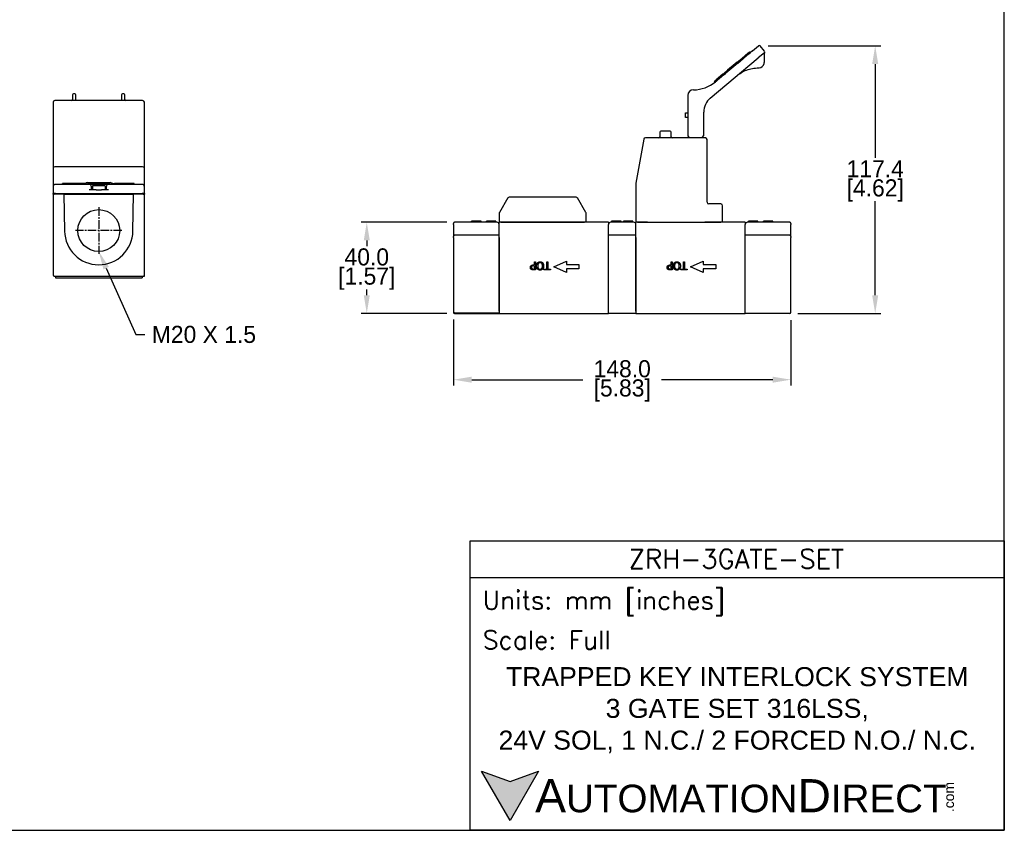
# Model space of a CAD drawing. Header units: inches. Extents: x 99 to 1311, y 112 to 1013.
# Tile 3 of 4: x 879 to 1311, y 302 to 658. Entities that reach past the tile are written whole.
import ezdxf
from ezdxf import colors
from ezdxf.entities.mleader import LeaderData, LeaderLine
from ezdxf.math import Vec2, Vec3

# ---------------------------------------------------------------- set-up
doc = ezdxf.new("R2010")
doc.units = ezdxf.units.IN
doc.header["$LTSCALE"] = 10
doc.header["$MEASUREMENT"] = 0
doc.linetypes.add('CENTER2', pattern=[1.125, 0.75, -0.125, 0.125, -0.125])
for name, color, linetype in [('CENTERLINE', 40, 'CENTER2'), ('DIMENSIONS', 140, 'Continuous'), ('TEXT', 140, 'Continuous')]:
    doc.layers.add(name, color=color, linetype=linetype)
doc.styles.add('\\M+2ABAC\\M+2A6A11', font='txt')
doc.styles.add('ROMANS', font='romans.shx')
doc.dimstyles.get("Standard").update_dxf_attribs({"dimtxt": 7.5, "dimasz": 8, "dimexe": 2.5, "dimexo": 3.5, "dimgap": 1, "dimtad": 0, "dimtih": 1, "dimtoh": 1, "dimdec": 1, "dimzin": 0, "dimdsep": 46, "dimtxsty": 'Standard', "dimcen": 0, "dimadec": 0, "dimazin": 0, "dimtfac": 1, "dimtdec": 1, "dimtofl": 0, "dimtmove": 0, "dimatfit": 3, "dimfxl": 0, "dimtolj": 1, "dimtzin": 0, "dimarcsym": 0})

# ---------------------------------------------------------------- blocks, each defined once
blk = doc.blocks.new('*D0')
at = {"layer": 'DEFPOINTS', "color": 0}
for p in [(1203.6, 646.32), (1216.62, 528.93), (1254.09, 528.93)]:
    blk.add_point(p, dxfattribs=at)
at = {"layer": 'DIMENSIONS', "color": 0, "lineweight": -2}
for p, q in [((1207.1, 646.32), (1256.59, 646.32)), ((1254.09, 638.32), (1254.09, 597.13)), ((1254.09, 536.93), (1254.09, 578.13)), ((1220.12, 528.93), (1256.59, 528.93))]:
    blk.add_line(p, q, dxfattribs=at)
at = {"layer": 'DIMENSIONS', "color": 0}
for points in [[(1252.76, 638.32), (1255.42, 638.32), (1254.09, 646.32)], [(1252.76, 536.93), (1255.42, 536.93), (1254.09, 528.93)]]:
    blk.add_solid(points, dxfattribs=at)
at = {"layer": 'DIMENSIONS', "color": 0, "char_height": 7.5, "attachment_point": 5}
for s, insert in [('\\A1;117.4', (1254.09, 592.38)), ('\\A1;[4.62]', (1254.09, 582.88))]:
    blk.add_mtext(s, dxfattribs=dict(at, insert=insert))
blk = doc.blocks.new('*D1')
at = {"layer": 'DEFPOINTS', "color": 0}
for p in [(1069.62, 568.93), (1031.07, 528.93), (1069.62, 528.93)]:
    blk.add_point(p, dxfattribs=at)
at = {"layer": 'DIMENSIONS', "color": 0, "lineweight": -2}
for p, q in [((1066.12, 568.93), (1028.57, 568.93)), ((1031.07, 560.93), (1031.07, 558.43)), ((1031.07, 536.93), (1031.07, 539.43)), ((1066.12, 528.93), (1028.57, 528.93))]:
    blk.add_line(p, q, dxfattribs=at)
at = {"layer": 'DIMENSIONS', "color": 0}
for points in [[(1029.74, 560.93), (1032.41, 560.93), (1031.07, 568.93)], [(1029.74, 536.93), (1032.41, 536.93), (1031.07, 528.93)]]:
    blk.add_solid(points, dxfattribs=at)
at = {"layer": 'DIMENSIONS', "color": 0, "char_height": 7.5, "attachment_point": 5}
for s, insert in [('\\A1;40.0', (1031.07, 553.68)), ('\\A1;[1.57]', (1031.07, 544.18))]:
    blk.add_mtext(s, dxfattribs=dict(at, insert=insert))
blk = doc.blocks.new('*D3')
at = {"layer": 'DEFPOINTS', "color": 0}
for p in [(1069.12, 529.73), (1217.12, 529.44), (1217.12, 499.87)]:
    blk.add_point(p, dxfattribs=at)
at = {"layer": 'DIMENSIONS', "color": 0, "lineweight": -2}
for p, q in [((1069.12, 526.23), (1069.12, 497.37)), ((1217.12, 525.94), (1217.12, 497.37)), ((1077.12, 499.87), (1125.87, 499.87)), ((1209.12, 499.87), (1160.37, 499.87))]:
    blk.add_line(p, q, dxfattribs=at)
at = {"layer": 'DIMENSIONS', "color": 0}
for points in [[(1077.12, 501.2), (1077.12, 498.54), (1069.12, 499.87)], [(1209.12, 501.2), (1209.12, 498.54), (1217.12, 499.87)]]:
    blk.add_solid(points, dxfattribs=at)
at = {"layer": 'DIMENSIONS', "color": 0, "char_height": 7.5, "attachment_point": 5}
for s, insert in [('\\A1;148.0', (1143.12, 504.62)), ('\\A1;[5.83]', (1143.12, 495.12))]:
    blk.add_mtext(s, dxfattribs=dict(at, insert=insert))

msp = doc.modelspace()

# ---------------------------------------------------------------- hatches: boundary and pattern name
at = {"layer": 'TEXT'}
msp.add_hatch(color=256, dxfattribs=at).paths.add_polyline_path([(1106.37, 328.09), (1093.9, 323.55), (1081.43, 328.09), (1093.9, 306.48)])

# ---------------------------------------------------------------- linework, layer by layer
for p, q in [((1200.21, 644.13), (1184.01, 630.53)), ((1198.36, 643.23), (1198.75, 643.55)), ((1199.18, 643.27), (1198.96, 643.54)), ((1200.21, 644.13), (1202.89, 646.38)), ((1205.53, 644.02), (1203.6, 646.32)), ((1181.72, 623.4), (1202.78, 641.07)), ((1193.56, 639.2), (1195.68, 640.98)), ((1193.82, 638.77), (1196.12, 640.7)), ((1198.36, 643.23), (1195.68, 640.98)), ((1196.12, 640.7), (1195.89, 640.97)), ((1198.69, 642.85), (1196.12, 640.7)), ((1198.69, 642.85), (1199.18, 643.27)), ((1205.47, 643.32), (1202.78, 641.07)), ((1205.47, 639.14), (1205.47, 643.13)), ((1189.28, 635.61), (1187.94, 634.49)), ((1189.65, 635.27), (1188.36, 634.19)), ((1193.56, 639.2), (1189.28, 635.61)), ((1189.65, 635.27), (1189.42, 635.53)), ((1193.82, 638.77), (1189.65, 635.27)), ((1183.76, 630.33), (1183.54, 630.6)), ((1183.56, 630.81), (1184.27, 631.41)), ((1183.94, 630.48), (1184.53, 630.98)), ((1187.23, 633.89), (1184.27, 631.41)), ((1187.43, 633.41), (1184.53, 630.98)), ((1187.43, 633.41), (1187.21, 633.68)), ((1187.23, 633.89), (1187.94, 634.49)), ((1187.43, 633.41), (1188.36, 634.19)), ((906.99, 622.31), (894.25, 622.31)), ((902, 624.86), (902, 622.76)), ((903.05, 625.31), (902.45, 625.31)), ((903.5, 622.76), (903.5, 624.86)), ((908, 622.31), (906.99, 622.31)), ((932.75, 622.31), (908, 622.31)), ((923.5, 624.86), (923.5, 622.76)), ((924.55, 625.31), (923.95, 625.31)), ((925, 622.76), (925, 624.86)), ((1171.87, 624.52), (1171.87, 607.24)), ((893.5, 621.56), (893.5, 594.06)), ((933.5, 594.06), (933.5, 621.56)), ((1170.87, 614.93), (1170.87, 616.93)), ((1170.87, 616.93), (1171.87, 616.93)), ((1171.87, 614.93), (1170.87, 614.93)), ((1178.87, 607.24), (1178.87, 617.27)), ((1152.53, 605.32), (1149.13, 586.01)), ((1179.62, 605.94), (1153.27, 605.94)), ((1159.64, 608.49), (1159.64, 606.39)), ((1164.19, 608.94), (1160.09, 608.94)), ((1164.64, 606.39), (1164.64, 608.49)), ((1171.87, 607.24), (1171.87, 607.16)), ((1171.93, 606.91), (1172.49, 605.94)), ((1178.24, 605.94), (1178.8, 606.91)), ((1178.87, 607.16), (1178.87, 607.24)), ((1180.37, 577.69), (1180.37, 605.19)), ((893.5, 594.06), (893.5, 592.56)), ((893.5, 592.56), (893.5, 585.31)), ((932.75, 593.31), (894.25, 593.31)), ((933.5, 592.56), (933.5, 594.06)), ((933.5, 585.31), (933.5, 592.56)), ((893.5, 585.3), (893.5, 585.31)), ((893.92, 585.31), (893.5, 585.31)), ((893.51, 585.3), (893.5, 585.3)), ((893.5, 584.5), (893.5, 581.5)), ((909.25, 585.5), (894.5, 585.5)), ((898.39, 586), (897.62, 586)), ((897.62, 585.5), (897.62, 586)), ((898.84, 586), (898.39, 586)), ((898.39, 585.5), (898.39, 586)), ((899.36, 586), (898.84, 586)), ((898.84, 585.5), (898.84, 586)), ((899.46, 586), (899.36, 586)), ((899.36, 585.5), (899.36, 586)), ((899.86, 586), (899.46, 586)), ((899.46, 585.5), (899.46, 586)), ((900.3, 586), (899.86, 586)), ((899.86, 585.5), (899.86, 586)), ((901.1, 586), (900.3, 586)), ((900.3, 585.5), (900.3, 586)), ((901.1, 585.5), (901.1, 586)), ((901.92, 586), (901.15, 586)), ((901.15, 585.5), (901.15, 586)), ((902.37, 586), (901.92, 586)), ((901.92, 585.5), (901.92, 586)), ((902.89, 586), (902.37, 586)), ((902.37, 585.5), (902.37, 586)), ((902.99, 586), (902.89, 586)), ((902.89, 585.5), (902.89, 586)), ((903.39, 586), (902.99, 586)), ((902.99, 585.5), (902.99, 586)), ((903.84, 586), (903.39, 586)), ((903.39, 585.5), (903.39, 586)), ((904.63, 586), (903.84, 586)), ((903.84, 585.5), (903.84, 586)), ((904.63, 585.5), (904.63, 586)), ((905.46, 586), (904.69, 586)), ((904.69, 585.5), (904.69, 586)), ((905.91, 586), (905.46, 586)), ((905.46, 585.5), (905.46, 586)), ((906.42, 586), (905.91, 586)), ((905.91, 585.5), (905.91, 586)), ((906.52, 586), (906.42, 586)), ((906.42, 585.5), (906.42, 586)), ((906.92, 586), (906.52, 586)), ((906.52, 585.5), (906.52, 586)), ((907.37, 586), (906.92, 586)), ((906.92, 585.5), (906.92, 586)), ((908.16, 586), (907.37, 586)), ((907.37, 585.5), (907.37, 586)), ((908.16, 585.5), (908.16, 586)), ((908.5, 586.4), (918.5, 586.4)), ((909.14, 586), (908.65, 586)), ((908.65, 585.5), (908.65, 586)), ((909.14, 585.5), (909.14, 586)), ((917.75, 585.5), (909.25, 585.5)), ((912.36, 583.1), (909.25, 583.1)), ((909.73, 585.5), (909.73, 586)), ((910.25, 583.1), (910.25, 584.5)), ((910.75, 584.8), (910.75, 583.1)), ((911.05, 585.1), (915.95, 585.1)), ((911.93, 586), (911.53, 586)), ((911.53, 585.5), (911.53, 586)), ((911.93, 585.5), (911.93, 586)), ((912.36, 583.1), (914.65, 583.1)), ((912.44, 585.5), (912.44, 586)), ((917.75, 583.1), (914.65, 583.1)), ((914.82, 585.5), (914.82, 586)), ((915.74, 586), (915.31, 586)), ((915.31, 585.5), (915.31, 586)), ((915.74, 585.5), (915.74, 586)), ((916.25, 585.5), (916.25, 586)), ((916.25, 584.8), (916.25, 583.1)), ((916.75, 584.5), (916.75, 583.1)), ((932.5, 585.5), (917.75, 585.5)), ((918.45, 586), (918.05, 586)), ((918.05, 585.5), (918.05, 586)), ((918.45, 585.5), (918.45, 586)), ((919.73, 586), (919.25, 586)), ((919.25, 585.5), (919.25, 586)), ((919.73, 585.5), (919.73, 586)), ((920.35, 585.5), (920.35, 586)), ((922.56, 585.5), (922.56, 586)), ((922.77, 585.5), (922.77, 586)), ((925.14, 585.5), (925.14, 586)), ((926.08, 586), (925.65, 586)), ((925.65, 585.5), (925.65, 586)), ((926.08, 585.5), (926.08, 586)), ((927.59, 586), (927.16, 586)), ((927.16, 585.5), (927.16, 586)), ((927.59, 585.5), (927.59, 586)), ((929.09, 586), (928.66, 586)), ((928.66, 585.5), (928.66, 586)), ((929.09, 585.5), (929.09, 586)), ((933.5, 585.31), (933.09, 585.31)), ((933.5, 585.3), (933.5, 585.31)), ((933.5, 585.3), (933.5, 585.3)), ((933.5, 581.5), (933.5, 584.5)), ((1149.12, 585.88), (1149.12, 568.94)), ((893.5, 581.3), (893.5, 581.5)), ((894.5, 581.5), (893.5, 581.5)), ((893.5, 581.3), (894, 581.3)), ((893.5, 581.3), (893.5, 545.8)), ((894, 581.5), (894, 581.3)), ((898.22, 581.3), (894, 581.3)), ((894.5, 581.5), (932.5, 581.5)), ((898.22, 581.3), (898.72, 581.3)), ((898.22, 581.3), (898.51, 565.04)), ((898.72, 581.3), (928.29, 581.3)), ((928.29, 581.3), (928.79, 581.3)), ((928.5, 565.04), (928.79, 581.3)), ((933, 581.3), (928.79, 581.3)), ((933.5, 581.5), (932.5, 581.5)), ((933, 581.3), (933, 581.5)), ((933, 581.3), (933.5, 581.3)), ((933.5, 581.5), (933.5, 581.3)), ((933.5, 545.8), (933.5, 581.3)), ((1092.9, 579.57), (1089.22, 573.19)), ((1122.88, 579.94), (1093.55, 579.94)), ((1127.21, 573.19), (1123.53, 579.57)), ((1186.37, 576.94), (1181.12, 576.94)), ((1187.12, 568.94), (1187.12, 576.19)), ((1089.11, 572.81), (1089.11, 568.94)), ((1127.31, 568.94), (1127.31, 572.81)), ((1069.12, 567.93), (1069.12, 568.43)), ((1069.12, 567.93), (1069.12, 562.73)), ((1077.26, 568.93), (1069.62, 568.93)), ((1077.03, 568.93), (1077.03, 569.43)), ((1077.12, 568.93), (1077.12, 569.43)), ((1081.42, 568.93), (1077.26, 568.93)), ((1077.44, 568.93), (1077.44, 569.43)), ((1081.12, 568.93), (1081.12, 569.43)), ((1081.2, 568.93), (1081.2, 569.43)), ((1083.12, 568.93), (1081.42, 568.93)), ((1087.27, 568.93), (1083.12, 568.93)), ((1083.62, 568.93), (1083.62, 569.43)), ((1083.69, 568.93), (1083.69, 569.43)), ((1087.69, 569.43), (1083.69, 569.43)), ((1088.12, 568.93), (1087.27, 568.93)), ((1087.69, 568.93), (1087.69, 569.43)), ((1087.75, 568.93), (1087.75, 569.43)), ((1089.86, 568.94), (1089.11, 568.94)), ((1089.12, 529.93), (1089.12, 568.93)), ((1089.86, 568.94), (1126.56, 568.94)), ((1099.56, 568.93), (1099.56, 568.94)), ((1119.86, 568.93), (1119.86, 568.94)), ((1127.31, 568.94), (1126.56, 568.94)), ((1137.12, 568.93), (1134.52, 568.93)), ((1137.12, 568.93), (1137.12, 567.93)), ((1137.12, 529.93), (1137.12, 567.93)), ((1138.96, 568.93), (1138.12, 568.93)), ((1138.48, 568.93), (1138.48, 569.43)), ((1138.54, 568.93), (1138.54, 569.43)), ((1147.27, 568.93), (1138.96, 568.93)), ((1142.2, 568.93), (1142.2, 569.43)), ((1142.54, 568.93), (1142.54, 569.43)), ((1142.62, 568.93), (1142.62, 569.43)), ((1143.62, 568.93), (1143.62, 569.43)), ((1143.69, 568.93), (1143.69, 569.43)), ((1147.69, 569.43), (1143.69, 569.43)), ((1148.12, 568.93), (1147.27, 568.93)), ((1147.69, 568.93), (1147.69, 569.43)), ((1147.75, 568.93), (1147.75, 569.43)), ((1149.87, 568.94), (1149.12, 568.94)), ((1149.12, 529.93), (1149.12, 568.93)), ((1149.87, 568.94), (1154.27, 568.94)), ((1150.62, 568.93), (1150.62, 568.94)), ((1153.27, 568.93), (1153.27, 568.94)), ((1154.27, 568.93), (1154.24, 568.93)), ((1154.27, 568.93), (1179.37, 568.93)), ((1179.37, 568.94), (1186.37, 568.94)), ((1179.5, 568.93), (1179.37, 568.93)), ((1180.37, 568.93), (1180.37, 568.94)), ((1187.12, 568.94), (1186.37, 568.94)), ((1197.12, 568.93), (1194.52, 568.93)), ((1197.12, 568.93), (1197.12, 567.93)), ((1197.12, 529.93), (1197.12, 567.93)), ((1198.96, 568.93), (1198.12, 568.93)), ((1198.48, 568.93), (1198.48, 569.43)), ((1198.54, 568.93), (1198.54, 569.43)), ((1203.12, 568.93), (1198.96, 568.93)), ((1202.2, 568.93), (1202.2, 569.43)), ((1202.54, 568.93), (1202.54, 569.43)), ((1202.62, 568.93), (1202.62, 569.43)), ((1204.82, 568.93), (1203.12, 568.93)), ((1208.97, 568.93), (1204.82, 568.93)), ((1205.03, 568.93), (1205.03, 569.43)), ((1209.12, 569.43), (1205.12, 569.43)), ((1205.12, 568.93), (1205.12, 569.43)), ((1216.62, 568.93), (1208.97, 568.93)), ((1209.12, 568.93), (1209.12, 569.43)), ((1209.2, 568.93), (1209.2, 569.43)), ((1217.12, 568.43), (1217.12, 567.93)), ((1217.12, 562.73), (1217.12, 567.93)), ((1069.12, 562.23), (1069.12, 562.73)), ((1069.12, 562.23), (1069.12, 529.73)), ((1089.12, 563.23), (1069.62, 563.23)), ((1089.12, 562.23), (1089.12, 529.23)), ((1149.12, 563.23), (1137.12, 563.23)), ((1137.12, 528.93), (1137.12, 562.23)), ((1149.12, 562.23), (1149.12, 528.93)), ((1216.62, 563.23), (1197.12, 563.23)), ((1197.12, 528.93), (1197.12, 562.23)), ((1217.12, 562.73), (1217.12, 562.23)), ((1217.12, 529.44), (1217.12, 562.23)), ((1113.12, 549.43), (1118.62, 551.93)), ((1118.62, 546.93), (1113.12, 549.43)), ((1118.62, 551.93), (1118.62, 550.43)), ((1118.62, 550.43), (1124.12, 550.43)), ((1124.12, 550.43), (1124.12, 548.43)), ((1173.12, 549.43), (1178.62, 551.93)), ((1178.62, 546.93), (1173.12, 549.43)), ((1178.62, 551.93), (1178.62, 550.43)), ((1178.62, 550.43), (1184.12, 550.43)), ((1184.12, 550.43), (1184.12, 548.43)), ((893.5, 545.8), (893.5, 545.6)), ((893.5, 545.6), (893.55, 545.6)), ((894, 545.3), (933, 545.3)), ((894.5, 545.3), (894.5, 544.5)), ((894.5, 544.5), (932.5, 544.5)), ((932.5, 545.3), (932.5, 544.5)), ((933.06, 545.3), (933.5, 545.3)), ((933.5, 545.3), (933.5, 545.8)), ((1118.62, 548.43), (1118.62, 546.93)), ((1124.12, 548.43), (1118.62, 548.43)), ((1178.62, 548.43), (1178.62, 546.93)), ((1184.12, 548.43), (1178.62, 548.43)), ((1069.12, 529.73), (1069.12, 529.7)), ((1069.12, 529.7), (1069.12, 529.69)), ((1069.12, 529.69), (1069.12, 529.48)), ((1069.12, 529.48), (1069.12, 529.46)), ((1069.12, 529.46), (1069.12, 529.44)), ((1069.62, 529.23), (1089.12, 529.23)), ((1069.62, 528.93), (1089.12, 528.93)), ((1089.12, 528.93), (1089.12, 529.23)), ((1089.12, 529.23), (1089.12, 529.23)), ((1089.12, 528.93), (1137.12, 528.93)), ((1149.12, 528.93), (1137.12, 528.93)), ((1149.12, 528.93), (1197.12, 528.93)), ((1216.62, 528.93), (1197.12, 528.93))]:
    msp.add_line(p, q)
msp.add_circle((913.5, 565.3), 9.19)
for centre, radius, start, end in [((1198.84, 643.44), 0.15, 40, 130), ((1203.22, 646), 0.5, 40, 130), ((1205.14, 643.7), 0.5, 310, 40), ((1195.78, 640.87), 0.15, 40, 130), ((1205.97, 643.13), 0.5, 145.2246, 180), ((1202.97, 639.14), 2.5, 274.2482, 345.7518), ((1183.66, 630.7), 0.15, 130, 220), ((1187.32, 633.77), 0.15, 130, 220), ((1174.37, 624.52), 2.5, 90, 180), ((1174.37, 642.02), 15, 270, 310), ((894.25, 621.56), 0.75, 90, 180), ((901.55, 622.76), 0.45, 270, 0), ((902.45, 624.86), 0.45, 90, 180), ((903.05, 624.86), 0.45, 0, 90), ((923.95, 624.86), 0.45, 90, 180), ((924.55, 624.86), 0.45, 0, 90), ((925.45, 622.76), 0.45, 180, 270), ((932.75, 621.56), 0.75, 0, 90), ((1186.87, 617.27), 8, 130, 180), ((1153.27, 605.19), 0.75, 90, 170), ((1159.19, 606.39), 0.45, 270, 0), ((1160.09, 608.49), 0.45, 90, 180), ((1164.19, 608.49), 0.45, 0, 90), ((1165.09, 606.39), 0.45, 180, 270), ((1172.37, 607.16), 0.5, 180, 210), ((1178.37, 607.16), 0.5, 330, 0), ((1179.62, 605.19), 0.75, 0, 90), ((894.25, 592.56), 0.75, 90, 180), ((932.75, 592.56), 0.75, 0, 90), ((894.5, 584.5), 1, 90, 180), ((908.5, 585.4), 1, 90, 143.1301), ((909.25, 584.5), 1, 0, 90), ((911.05, 584.8), 0.3, 90, 180), ((915.95, 584.8), 0.3, 0, 90), ((917.75, 584.5), 1, 90, 180), ((918.5, 585.4), 1, 36.8699, 90), ((932.5, 584.5), 1, 0, 90), ((1149.87, 585.88), 0.75, 170, 180), ((1093.55, 579.19), 0.75, 90, 150), ((1122.88, 579.19), 0.75, 30, 90), ((1181.12, 577.69), 0.75, 180, 270), ((1186.37, 576.19), 0.75, 0, 90), ((1089.86, 572.81), 0.75, 150, 180), ((1126.56, 572.81), 0.75, 0, 30), ((1069.62, 568.43), 0.5, 90, 180), ((1088.12, 567.93), 1, 0, 90), ((1138.12, 567.93), 1, 90, 180), ((1148.12, 567.93), 1, 0, 90), ((1198.12, 567.93), 1, 90, 180), ((1216.62, 568.43), 0.5, 0, 90), ((913.5, 565.3), 15, 181, 359), ((1069.62, 562.73), 0.5, 90, 180), ((1216.62, 562.73), 0.5, 0, 90), ((894, 545.8), 0.5, 180, 270), ((933, 545.8), 0.5, 270, 0)]:
    msp.add_arc(centre, radius, start, end)
for centre, major_axis, ratio, start_param, end_param in [((1189.38, 635.5), (0.096, -0.115), 0.366025, 1.570796, 3.141593), ((1069.62, 529.73), (-0.5, 0), 0.992528, 0, 1.570796), ((1069.62, 529.44), (0, 0.504), 0.992528, 1.570796, 3.141593), ((1216.62, 529.44), (0, 0.504), 0.992528, 3.141593, 4.712389)]:
    msp.add_ellipse(centre, major_axis=major_axis, ratio=ratio, start_param=start_param, end_param=end_param)
for points, degree, knots in [([(1193.33, 633.14), (1193.97, 633.67), (1194.65, 634.15), (1196.11, 635.01), (1196.88, 635.38), (1197.69, 635.68), (1198.49, 635.98), (1199.33, 636.22), (1201.09, 636.55), (1202.03, 636.64), (1202.97, 636.64)], 3, [0, 0, 0, 0, 0.313575, 0.313575, 0.629043, 0.629043, 0.629043, 0.937891, 0.937891, 1.256443, 1.256443, 1.256443, 1.256443]), ([(1205.39, 638.52), (1205.43, 638.68), (1205.45, 638.85), (1205.46, 639.05), (1205.47, 639.1), (1205.47, 639.14)], 3, [0, 0, 0, 0, 0.00984526, 0.00984526, 0.01234465, 0.01234465, 0.01234465, 0.01234465]), ([(903.5, 622.31), (903.5, 622.35), (903.5, 622.38), (903.5, 622.48), (903.5, 622.53), (903.5, 622.65), (903.5, 622.71), (903.5, 622.76)], 3, [-0.3284938, -0.3284938, -0.3284938, -0.3284938, -0.25, -0.25, -0.125, -0.125, 0, 0, 0, 0]), ([(923.5, 622.76), (923.5, 622.71), (923.5, 622.65), (923.5, 622.53), (923.5, 622.48), (923.5, 622.38), (923.5, 622.35), (923.5, 622.31)], 3, [-1, -1, -1, -1, -0.875, -0.875, -0.75, -0.75, -0.6715062, -0.6715062, -0.6715062, -0.6715062]), ([(893.5, 585.3), (893.5, 585.3), (893.5, 585.3), (893.5, 585.3), (893.5, 585.3), (893.5, 585.3), (893.5, 585.3), (893.5, 585.29), (893.5, 585.29), (893.5, 585.29), (893.5, 585.29), (893.5, 585.29), (893.5, 585.29), (893.5, 585.29), (893.5, 585.3), (893.5, 585.27), (893.5, 585.22), (893.5, 585), (893.5, 584.77), (893.5, 584.56), (893.5, 584.53), (893.5, 584.5)], 3, [-4.7, -4.7, -4.7, -4.7, -4.089937, -4.089937, -3.479875, -3.479875, -2.869812, -2.869812, -2.25975, -2.25975, -1.649687, -1.649687, -1.039625, -1.039625, -0.887109, -0.887109, -0.734594, -0.734594, -0.429563, -0.429563, -0.378687, -0.378687, -0.378687, -0.378687]), ([(893.9, 585.3), (893.81, 585.3), (893.73, 585.3), (893.59, 585.3), (893.53, 585.3), (893.5, 585.3), (893.51, 585.3), (893.51, 585.3), (893.51, 585.3), (893.51, 585.3)], 3, [0.592545, 0.592545, 0.592545, 0.592545, 0.734594, 0.734594, 0.887109, 0.887109, 1.039625, 1.039625, 1.638385, 1.638385, 1.638385, 1.638385]), ([(920.35, 585.8), (920.17, 585.8), (919.83, 585.8), (919.73, 585.8)], 2, [3.087946, 3.087946, 3.087946, 4, 4.303822, 4.303822, 4.303822]), ([(933.5, 585.3), (933.49, 585.3), (933.49, 585.3), (933.49, 585.3), (933.5, 585.3), (933.48, 585.3), (933.43, 585.3), (933.29, 585.3), (933.2, 585.3), (933.1, 585.3)], 3, [2.761605, 2.761605, 2.761605, 2.761605, 3.360375, 3.360375, 3.512891, 3.512891, 3.665406, 3.665406, 3.811864, 3.811864, 3.811864, 3.811864]), ([(933.5, 584.5), (933.5, 584.53), (933.5, 584.56), (933.5, 584.78), (933.5, 585.01), (933.5, 585.23), (933.5, 585.28), (933.5, 585.3), (933.5, 585.29), (933.5, 585.29), (933.5, 585.29), (933.5, 585.29), (933.5, 585.29), (933.5, 585.29), (933.5, 585.29), (933.5, 585.3), (933.5, 585.3), (933.5, 585.3), (933.5, 585.3), (933.5, 585.3), (933.5, 585.3), (933.5, 585.3)], 3, [-4.023542, -4.023542, -4.023542, -4.023542, -3.970437, -3.970437, -3.665406, -3.665406, -3.512891, -3.512891, -3.360375, -3.360375, -2.750312, -2.750312, -2.14025, -2.14025, -1.530187, -1.530187, -0.920125, -0.920125, -0.310062, -0.310062, 0.3, 0.3, 0.3, 0.3]), ([(1134.52, 568.93), (1133.62, 568.93), (1132.72, 568.93), (1130.8, 568.93), (1129.79, 568.93), (1128.26, 568.93), (1127.75, 568.93), (1126.74, 568.93), (1126.23, 568.93), (1123.69, 568.93), (1121.65, 568.93), (1117.58, 568.93), (1115.55, 568.93), (1111.48, 568.93), (1109.45, 568.93), (1105.38, 568.93), (1103.35, 568.93), (1099.28, 568.93), (1097.25, 568.93), (1093.18, 568.93), (1091.15, 568.93), (1089.12, 568.93)], 3, [0.16, 0.16, 0.16, 0.16, 0.429563, 0.429563, 0.734594, 0.734594, 0.887109, 0.887109, 1.039625, 1.039625, 1.649687, 1.649687, 2.25975, 2.25975, 2.869812, 2.869812, 3.479875, 3.479875, 4.089937, 4.089937, 4.7, 4.7, 4.7, 4.7]), ([(1194.52, 568.93), (1193.62, 568.93), (1192.72, 568.93), (1190.8, 568.93), (1189.79, 568.93), (1188.26, 568.93), (1187.75, 568.93), (1186.74, 568.93), (1186.23, 568.93), (1183.69, 568.93), (1181.65, 568.93), (1179.58, 568.93), (1179.54, 568.93), (1179.5, 568.93)], 3, [0.16, 0.16, 0.16, 0.16, 0.429563, 0.429563, 0.734594, 0.734594, 0.887109, 0.887109, 1.039625, 1.039625, 1.649687, 1.649687, 1.661621, 1.661621, 1.661621, 1.661621])]:
    msp.add_open_spline(points, degree=degree, knots=knots)
for points, degree in [([(1202.97, 636.64), (1203.03, 636.64), (1203.09, 636.64), (1203.15, 636.65)], 3), ([(910.82, 586), (910.52, 586), (910.01, 586), (909.84, 586), (909.73, 586)], 4), ([(911.53, 586), (911.29, 586), (910.82, 586)], 2), ([(913.63, 586), (913.1, 586), (912.71, 586), (912.44, 586)], 3), ([(914.82, 586), (914.7, 586), (914.52, 586), (913.96, 586), (913.63, 586)], 4), ([(917.34, 586), (917.04, 586), (916.53, 586), (916.37, 586), (916.25, 586)], 4), ([(918.05, 586), (917.81, 586), (917.34, 586)], 2), ([(921.51, 586), (920.99, 586), (920.61, 586), (920.35, 586)], 3), ([(922.56, 586), (922.49, 586), (921.92, 586), (921.51, 586)], 3), ([(923.96, 586), (923.43, 586), (923.03, 586), (922.77, 586)], 3), ([(925.14, 586), (925.03, 586), (924.85, 586), (924.29, 586), (923.96, 586)], 4), ([(925.39, 586), (925.26, 586), (925.14, 586)], 2), ([(925.65, 586), (925.52, 586), (925.39, 586)], 2), ([(926.71, 586), (926.52, 586), (926.22, 586), (926.13, 586), (926.08, 586)], 4), ([(927.16, 586), (927.07, 586), (926.95, 586), (926.71, 586)], 3), ([(928.21, 586), (927.94, 586), (927.73, 586), (927.59, 586)], 3), ([(928.66, 586), (928.62, 586), (928.57, 586), (928.35, 586), (928.21, 586)], 4), ([(1077.12, 569.43), (1077.06, 569.43), (1077.03, 569.43)], 2), ([(1077.44, 569.43), (1077.24, 569.43), (1077.17, 569.43), (1077.12, 569.43)], 2), ([(1079.11, 569.43), (1078.56, 569.43), (1077.68, 569.43), (1077.44, 569.43)], 2), ([(1080.8, 569.43), (1080.54, 569.43), (1079.7, 569.43), (1079.11, 569.43)], 2), ([(1081.12, 569.43), (1081.05, 569.43), (1080.95, 569.43), (1080.8, 569.43)], 2), ([(1081.2, 569.43), (1081.17, 569.43), (1081.12, 569.43)], 2), ([(1083.69, 569.43), (1083.64, 569.43), (1083.62, 569.43)], 2), ([(1087.75, 569.43), (1087.73, 569.43), (1087.69, 569.43)], 2), ([(1138.54, 569.43), (1138.5, 569.43), (1138.48, 569.43)], 2), ([(1140.57, 569.43), (1140.11, 569.43), (1139.41, 569.43), (1138.95, 569.43), (1138.68, 569.43), (1138.6, 569.43), (1138.54, 569.43)], 2), ([(1142.2, 569.43), (1141.94, 569.43), (1141.1, 569.43), (1140.57, 569.43)], 2), ([(1142.49, 569.43), (1142.41, 569.43), (1142.2, 569.43)], 2), ([(1142.54, 569.43), (1142.52, 569.43), (1142.49, 569.43)], 2), ([(1142.62, 569.43), (1142.59, 569.43), (1142.54, 569.43)], 2), ([(1143.69, 569.43), (1143.64, 569.43), (1143.62, 569.43)], 2), ([(1147.75, 569.43), (1147.73, 569.43), (1147.69, 569.43)], 2), ([(1154.24, 568.93), (1152.53, 568.93), (1150.82, 568.93), (1149.12, 568.93)], 3), ([(1198.54, 569.43), (1198.5, 569.43), (1198.48, 569.43)], 2), ([(1200.57, 569.43), (1200.11, 569.43), (1199.41, 569.43), (1198.95, 569.43), (1198.68, 569.43), (1198.6, 569.43), (1198.54, 569.43)], 2), ([(1202.2, 569.43), (1201.94, 569.43), (1201.1, 569.43), (1200.57, 569.43)], 2), ([(1202.49, 569.43), (1202.41, 569.43), (1202.2, 569.43)], 2), ([(1202.54, 569.43), (1202.52, 569.43), (1202.49, 569.43)], 2), ([(1202.62, 569.43), (1202.59, 569.43), (1202.54, 569.43)], 2), ([(1205.12, 569.43), (1205.06, 569.43), (1205.03, 569.43)], 2), ([(1209.2, 569.43), (1209.17, 569.43), (1209.12, 569.43)], 2)]:
    msp.add_open_spline(points, degree=degree)
at = {"layer": 'CENTERLINE', "ltscale": 0.5}
for p, q in [((913.5, 575.49), (913.5, 555.11)), ((923.69, 565.3), (903.32, 565.3))]:
    msp.add_line(p, q, dxfattribs=at)
at = {"layer": 'DEFPOINTS'}
msp.add_lwpolyline([(294.72, 302.19), (1310.72, 302.19), (1310.72, 1013.39), (294.72, 1013.39)], close=True, dxfattribs=at)
at = {"layer": 'TEXT'}
for p, q in [((1104.18, 550.2), (1104.58, 550.2)), ((1104.58, 549.81), (1104.26, 549.81)), ((1104.58, 551.51), (1105.04, 551.51)), ((1104.58, 550.2), (1104.58, 551.51)), ((1104.58, 548.41), (1104.58, 549.81)), ((1105.04, 551.51), (1105.04, 548.01)), ((1109.98, 551.51), (1110.44, 551.51)), ((1109.98, 548.42), (1109.98, 551.51)), ((1110.44, 551.51), (1110.44, 548.42)), ((1164.18, 550.2), (1164.58, 550.2)), ((1164.58, 549.81), (1164.26, 549.81)), ((1164.58, 551.51), (1165.04, 551.51)), ((1164.58, 550.2), (1164.58, 551.51)), ((1164.58, 548.41), (1164.58, 549.81)), ((1165.04, 551.51), (1165.04, 548.01)), ((1169.98, 551.51), (1170.44, 551.51)), ((1169.98, 548.42), (1169.98, 551.51)), ((1170.44, 551.51), (1170.44, 548.42)), ((1105.04, 548.01), (1104.16, 548.01)), ((1104.19, 548.41), (1104.58, 548.41)), ((1108.8, 548.42), (1109.98, 548.42)), ((1108.8, 548.01), (1108.8, 548.42)), ((1111.62, 548.01), (1108.8, 548.01)), ((1110.44, 548.42), (1111.62, 548.42)), ((1111.62, 548.42), (1111.62, 548.01)), ((1165.04, 548.01), (1164.16, 548.01)), ((1164.19, 548.41), (1164.58, 548.41)), ((1168.8, 548.42), (1169.98, 548.42)), ((1168.8, 548.01), (1168.8, 548.42)), ((1171.62, 548.01), (1168.8, 548.01)), ((1170.44, 548.42), (1171.62, 548.42)), ((1171.62, 548.42), (1171.62, 548.01)), ((1076.42, 413.07), (1310.72, 413.07))]:
    msp.add_line(p, q, dxfattribs=at)
for points in [[(1076.42, 302.19), (1076.42, 429.22), (1310.72, 429.22), (1310.72, 302.19)], [(1106.37, 328.09), (1093.9, 306.48), (1081.43, 328.09), (1093.9, 323.55)]]:
    msp.add_lwpolyline(points, close=True, dxfattribs=at)
for points in [[(1102.83, 549.06), (1102.83, 549.29), (1102.99, 549.7), (1103.14, 549.84)], [(1103.25, 548.23), (1103.05, 548.36), (1102.83, 548.77), (1102.83, 549.06)], [(1103.14, 549.84), (1103.32, 550.02), (1103.81, 550.2), (1104.18, 550.2)], [(1103.51, 549.6), (1103.41, 549.49), (1103.32, 549.24), (1103.32, 549.08)], [(1103.32, 549.08), (1103.32, 548.9), (1103.44, 548.63), (1103.57, 548.54)], [(1104.26, 549.81), (1103.98, 549.81), (1103.63, 549.72), (1103.51, 549.6)], [(1103.57, 548.54), (1103.68, 548.47), (1103.97, 548.41), (1104.19, 548.41)], [(1105.55, 549.76), (1105.55, 550.18), (1105.77, 550.87), (1105.97, 551.1)], [(1105.97, 548.41), (1105.78, 548.64), (1105.55, 549.32), (1105.55, 549.76)], [(1105.97, 551.1), (1106.19, 551.35), (1106.76, 551.58), (1107.1, 551.58)], [(1107.1, 551.18), (1106.61, 551.18), (1106.04, 550.45), (1106.04, 549.76)], [(1106.04, 549.76), (1106.04, 549.41), (1106.19, 548.88), (1106.33, 548.7)], [(1106.33, 548.7), (1106.46, 548.52), (1106.86, 548.34), (1107.1, 548.34)], [(1107.1, 551.58), (1107.46, 551.58), (1108.02, 551.34), (1108.23, 551.1)], [(1108.16, 549.76), (1108.16, 550.45), (1107.58, 551.18), (1107.1, 551.18)], [(1107.1, 548.34), (1107.35, 548.34), (1107.73, 548.51), (1107.88, 548.7)], [(1107.88, 548.7), (1108.02, 548.88), (1108.16, 549.42), (1108.16, 549.76)], [(1108.23, 551.1), (1108.43, 550.87), (1108.65, 550.19), (1108.65, 549.76)], [(1108.65, 549.76), (1108.65, 549.32), (1108.43, 548.65), (1108.23, 548.41)], [(1162.83, 549.06), (1162.83, 549.29), (1162.99, 549.7), (1163.14, 549.84)], [(1163.25, 548.23), (1163.05, 548.36), (1162.83, 548.77), (1162.83, 549.06)], [(1163.14, 549.84), (1163.32, 550.02), (1163.81, 550.2), (1164.18, 550.2)], [(1163.51, 549.6), (1163.41, 549.49), (1163.32, 549.24), (1163.32, 549.08)], [(1163.32, 549.08), (1163.32, 548.9), (1163.44, 548.63), (1163.57, 548.54)], [(1164.26, 549.81), (1163.98, 549.81), (1163.63, 549.72), (1163.51, 549.6)], [(1163.57, 548.54), (1163.68, 548.47), (1163.97, 548.41), (1164.19, 548.41)], [(1165.55, 549.76), (1165.55, 550.18), (1165.77, 550.87), (1165.97, 551.1)], [(1165.97, 548.41), (1165.78, 548.64), (1165.55, 549.32), (1165.55, 549.76)], [(1165.97, 551.1), (1166.19, 551.35), (1166.76, 551.58), (1167.1, 551.58)], [(1167.1, 551.18), (1166.61, 551.18), (1166.04, 550.45), (1166.04, 549.76)], [(1166.04, 549.76), (1166.04, 549.41), (1166.19, 548.88), (1166.33, 548.7)], [(1166.33, 548.7), (1166.46, 548.52), (1166.86, 548.34), (1167.1, 548.34)], [(1167.1, 551.58), (1167.46, 551.58), (1168.02, 551.34), (1168.23, 551.1)], [(1168.16, 549.76), (1168.16, 550.45), (1167.58, 551.18), (1167.1, 551.18)], [(1167.1, 548.34), (1167.35, 548.34), (1167.73, 548.51), (1167.88, 548.7)], [(1167.88, 548.7), (1168.02, 548.88), (1168.16, 549.42), (1168.16, 549.76)], [(1168.23, 551.1), (1168.43, 550.87), (1168.65, 550.19), (1168.65, 549.76)], [(1168.65, 549.76), (1168.65, 549.32), (1168.43, 548.65), (1168.23, 548.41)], [(1104.16, 548.01), (1103.85, 548.01), (1103.42, 548.11), (1103.25, 548.23)], [(1107.1, 547.93), (1106.75, 547.93), (1106.17, 548.18), (1105.97, 548.41)], [(1108.23, 548.41), (1108.02, 548.17), (1107.45, 547.93), (1107.1, 547.93)], [(1164.16, 548.01), (1163.85, 548.01), (1163.42, 548.11), (1163.25, 548.23)], [(1167.1, 547.93), (1166.75, 547.93), (1166.17, 548.18), (1165.97, 548.41)], [(1168.23, 548.41), (1168.02, 548.17), (1167.45, 547.93), (1167.1, 547.93)]]:
    msp.add_open_spline(points, degree=2, dxfattribs=at)

# ---------------------------------------------------------------- texts
for s, insert, char_height, width, attachment_point, style in [('ZRH-3GATE-SET', (1193.21, 421.25), 8.3526, 157.2235, 5, 'ROMANS'), (' Units: mm [inches]', (1076.42, 401.84), 8.0753, 234.3034, 4, 'ROMANS'), (' Scale: Full', (1076.42, 385.69), 8.0753, 234.3034, 4, 'ROMANS'), ('{\\fArial|b0|i0|c0|p34;     \\H1.2x;A\\H0.8333x;UTOMATION\\H1.2x;D\\H0.8333x;IRECT}', (1081.43, 317.28), 12.113, 205.1902, 4, '\\M+2ABAC\\M+2A6A11')]:
    msp.add_mtext(s, dxfattribs=dict(at, insert=insert, char_height=char_height, width=width, attachment_point=attachment_point, style=style))
at = {"layer": 'TEXT', "insert": (1193.57, 354.9), "char_height": 8.3526, "width": 232.9023, "attachment_point": 5}
msp.add_mtext('{\\fArial|b0|i0|c0|p34;TRAPPED KEY INTERLOCK SYSTEM\\P3 GATE SET 316LSS,\\P24V SOL, 1 N.C./ 2 FORCED N.O./ N.C.}', dxfattribs=at)
at = {"layer": 'TEXT', "insert": (1284.3, 310.18), "char_height": 4.3607, "width": 12.9222, "attachment_point": 1, "rotation": 90, "style": '\\M+2ABAC\\M+2A6A11'}
msp.add_mtext('{\\fArial|b0|i0|c0|p34;.com}', dxfattribs=at)

# ---------------------------------------------------------------- dimensions: what is measured, and where the dimension line sits
at = {"layer": 'DIMENSIONS'}
for base, p1, p2, picture, middle in [((1254.09, 528.93), (1203.6, 646.32), (1216.62, 528.93), '*D0', (1254.09, 587.63)), ((1031.07, 528.93), (1069.62, 568.93), (1069.62, 528.93), '*D1', (1031.07, 548.93))]:
    dim = msp.add_linear_dim(base=base, p1=p1, p2=p2, angle=90, dimstyle='Standard', override={"dimpost": '\\X'}, dxfattribs=at)
    dim.commit()
    dim.dimension.update_dxf_attribs({"geometry": picture, "text_midpoint": middle})
dim = msp.add_linear_dim(base=(1217.12, 499.87), p1=(1069.12, 529.73), p2=(1217.12, 529.44), dimstyle='Standard', override={"dimpost": '\\X'}, dxfattribs=at)
dim.commit()
dim.dimension.update_dxf_attribs({"geometry": '*D3', "text_midpoint": (1143.12, 499.87)})

# ---------------------------------------------------------------- leaders
ml = msp.add_multileader_mtext('Standard', dxfattribs=at)
ml.set_content('M20 X 1.5', color=256)
ml.set_leader_properties()
ml.build(insert=Vec2(0, 0))
ml.multileader.update_dxf_attribs({"text_left_attachment_type": 2, "dogleg_length": 4, "arrow_head_size": 8})
ctx = ml.context
ctx.base_point, ctx.char_height, ctx.arrow_head_size, ctx.landing_gap_size, ctx.plane_origin = Vec3(933.78, 519.74), 7.5, 8, 3, Vec3(820.46, 592.24)
ctx.left_attachment = 2
notes = []
notes.append((ctx, [(0, (1, 1, 0), (929.78, 519.74), (1, 0), 4, [(0, [(913.5, 556.11)], 0, [])])]))
ctx.mtext.insert, ctx.mtext.flow_direction = Vec3(936.78, 523.49), 5
for ctx, leaders in notes:
    for number, flags, end, landing, length, lines in leaders:
        leader = LeaderData()
        leader.index, (leader.has_last_leader_line, leader.has_dogleg_vector, leader.attachment_direction) = number, flags
        leader.last_leader_point, leader.dogleg_vector, leader.dogleg_length = Vec3(end), Vec3(landing), length
        for number, points, colour, breaks in lines:
            line = LeaderLine()
            line.index, line.vertices, line.color, line.breaks = number, Vec3.list(points), colors.encode_raw_color(colour), breaks
            leader.lines.append(line)
        ctx.leaders.append(leader)

doc.saveas('drawing.dxf')
